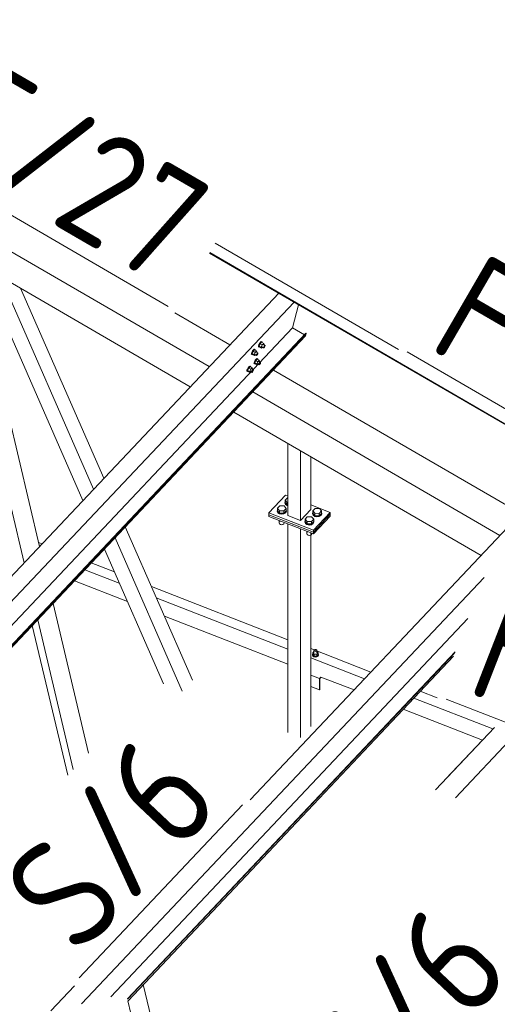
# Model space of a CAD drawing. Header units: millimetres. Extents: x -681 to 506, y -45 to 794.
# Tile 229 of 256: x -47 to -25, y 675 to 720. Entities that reach past the tile are written whole.
import ezdxf

# ---------------------------------------------------------------- set-up
doc = ezdxf.new("R2010")
doc.units = ezdxf.units.MM
doc.header["$LTSCALE"] = 0.6
doc.linetypes.add('XKITLINE00', pattern=[0])
for name, color, linetype, lineweight in [('Bolt', 7, 'Continuous', 0), ('Part', 2, 'Continuous', 0), ('PartMark', 3, 'Continuous', 0)]:
    doc.layers.add(name, color=color, linetype=linetype, lineweight=lineweight)
doc.styles.add('ISOCPEUR', font='ISOCPEUR.TTF')

msp = doc.modelspace()

# ---------------------------------------------------------------- linework, layer by layer
at = {"layer": 'Bolt', "color": 3, "linetype": 'XKITLINE00', "lineweight": 0}
for p, q in [((-35.828, 705.075), (-35.866, 705.026)), ((-35.842, 705.013), (-35.805, 705.062)), ((-35.778, 705.076), (-35.841, 705.009)), ((-35.796, 705.1), (-35.828, 705.075)), ((-35.805, 705.062), (-35.773, 705.086)), ((-35.78, 705.093), (-35.796, 705.1)), ((-35.78, 705.093), (-35.757, 705.08)), ((-35.778, 705.076), (-35.685, 705.022)), ((-35.773, 705.086), (-35.757, 705.08)), ((-35.757, 705.08), (-35.758, 705.064)), ((-36.217, 704.63), (-36.238, 704.575)), ((-36.183, 704.69), (-36.217, 704.63)), ((-36.215, 704.562), (-36.193, 704.617)), ((-36.158, 704.673), (-36.209, 704.568)), ((-36.193, 704.617), (-36.159, 704.677)), ((-36.145, 704.739), (-36.183, 704.69)), ((-36.159, 704.677), (-36.122, 704.726)), ((-36.095, 704.74), (-36.158, 704.673)), ((-36.065, 704.619), (-36.158, 704.673)), ((-36.114, 704.764), (-36.145, 704.739)), ((-36.122, 704.726), (-36.09, 704.75)), ((-36.116, 704.514), (-36.065, 704.619)), ((-36.097, 704.757), (-36.114, 704.764)), ((-36.097, 704.757), (-36.074, 704.744)), ((-36.095, 704.74), (-36.002, 704.686)), ((-36.09, 704.75), (-36.074, 704.744)), ((-36.074, 704.744), (-36.075, 704.729)), ((-36.002, 704.686), (-36.065, 704.619)), ((-36.017, 704.636), (-35.942, 704.592)), ((-35.989, 704.648), (-36.002, 704.686)), ((-36, 704.626), (-35.989, 704.648)), ((-35.923, 704.876), (-35.921, 704.911)), ((-35.923, 704.876), (-35.9, 704.862)), ((-35.9, 704.966), (-35.921, 704.911)), ((-35.866, 705.026), (-35.9, 704.966)), ((-35.9, 704.862), (-35.898, 704.898)), ((-35.883, 704.856), (-35.9, 704.862)), ((-35.898, 704.898), (-35.876, 704.953)), ((-35.841, 705.009), (-35.892, 704.904)), ((-35.799, 704.85), (-35.892, 704.904)), ((-35.892, 704.904), (-35.879, 704.866)), ((-35.874, 704.863), (-35.883, 704.856)), ((-35.879, 704.866), (-35.786, 704.812)), ((-35.876, 704.953), (-35.842, 705.013)), ((-35.748, 704.955), (-35.841, 705.009)), ((-35.799, 704.85), (-35.748, 704.955)), ((-35.799, 704.85), (-35.786, 704.812)), ((-35.786, 704.812), (-35.75, 704.85)), ((-35.771, 704.863), (-35.697, 704.819)), ((-35.685, 705.022), (-35.748, 704.955)), ((-35.7, 704.971), (-35.625, 704.928)), ((-35.697, 704.819), (-35.696, 704.837)), ((-35.689, 704.816), (-35.697, 704.819)), ((-35.696, 704.837), (-35.685, 704.865)), ((-35.673, 704.828), (-35.689, 704.816)), ((-35.672, 704.984), (-35.685, 705.022)), ((-35.685, 704.865), (-35.668, 704.895)), ((-35.683, 704.962), (-35.672, 704.984)), ((-35.654, 704.853), (-35.673, 704.828)), ((-35.668, 704.895), (-35.649, 704.919)), ((-35.637, 704.883), (-35.654, 704.853)), ((-35.649, 704.919), (-35.634, 704.931)), ((-35.627, 704.91), (-35.637, 704.883)), ((-35.634, 704.931), (-35.625, 704.928)), ((-35.625, 704.928), (-35.627, 704.91)), ((-36.24, 704.54), (-36.238, 704.575)), ((-36.24, 704.54), (-36.217, 704.526)), ((-36.217, 704.526), (-36.215, 704.562)), ((-36.2, 704.52), (-36.217, 704.526)), ((-36.116, 704.514), (-36.209, 704.568)), ((-36.209, 704.568), (-36.196, 704.53)), ((-36.191, 704.527), (-36.2, 704.52)), ((-36.196, 704.53), (-36.103, 704.476)), ((-36.097, 704.211), (-36.118, 704.156)), ((-36.116, 704.514), (-36.103, 704.476)), ((-36.103, 704.476), (-36.067, 704.514)), ((-36.063, 704.271), (-36.097, 704.211)), ((-36.095, 704.142), (-36.074, 704.197)), ((-36.039, 704.254), (-36.089, 704.148)), ((-36.088, 704.527), (-36.014, 704.484)), ((-36.074, 704.197), (-36.04, 704.257)), ((-36.025, 704.32), (-36.063, 704.271)), ((-36.04, 704.257), (-36.002, 704.306)), ((-35.975, 704.321), (-36.039, 704.254)), ((-35.946, 704.2), (-36.039, 704.254)), ((-35.994, 704.344), (-36.025, 704.32)), ((-36.014, 704.484), (-36.013, 704.501)), ((-36.006, 704.48), (-36.014, 704.484)), ((-36.013, 704.501), (-36.002, 704.529)), ((-35.99, 704.493), (-36.006, 704.48)), ((-36.002, 704.529), (-35.985, 704.559)), ((-36.002, 704.306), (-35.971, 704.331)), ((-35.996, 704.094), (-35.946, 704.2)), ((-35.977, 704.338), (-35.994, 704.344)), ((-35.971, 704.517), (-35.99, 704.493)), ((-35.985, 704.559), (-35.966, 704.583)), ((-35.977, 704.338), (-35.954, 704.324)), ((-35.975, 704.321), (-35.883, 704.267)), ((-35.954, 704.547), (-35.971, 704.517)), ((-35.971, 704.331), (-35.954, 704.324)), ((-35.966, 704.583), (-35.951, 704.596)), ((-35.954, 704.324), (-35.955, 704.309)), ((-35.944, 704.575), (-35.954, 704.547)), ((-35.951, 704.596), (-35.942, 704.592)), ((-35.883, 704.267), (-35.946, 704.2)), ((-35.942, 704.592), (-35.944, 704.575)), ((-35.897, 704.216), (-35.823, 704.173)), ((-35.87, 704.228), (-35.883, 704.267)), ((-35.88, 704.206), (-35.87, 704.228)), ((-35.866, 704.139), (-35.847, 704.164)), ((-35.847, 704.164), (-35.831, 704.176)), ((-35.831, 704.176), (-35.823, 704.173)), ((-35.823, 704.173), (-35.824, 704.155)), ((-36.438, 703.784), (-36.435, 703.82)), ((-36.438, 703.784), (-36.415, 703.771)), ((-36.414, 703.875), (-36.435, 703.82)), ((-36.415, 703.771), (-36.412, 703.806)), ((-36.398, 703.764), (-36.415, 703.771)), ((-36.38, 703.935), (-36.414, 703.875)), ((-36.412, 703.806), (-36.391, 703.861)), ((-36.356, 703.918), (-36.406, 703.813)), ((-36.313, 703.759), (-36.406, 703.813)), ((-36.406, 703.813), (-36.393, 703.774)), ((-36.389, 703.772), (-36.398, 703.764)), ((-36.393, 703.774), (-36.3, 703.72)), ((-36.391, 703.861), (-36.357, 703.921)), ((-36.342, 703.984), (-36.38, 703.935)), ((-36.357, 703.921), (-36.319, 703.97)), ((-36.292, 703.985), (-36.356, 703.918)), ((-36.263, 703.864), (-36.356, 703.918)), ((-36.311, 704.008), (-36.342, 703.984)), ((-36.319, 703.97), (-36.288, 703.995)), ((-36.313, 703.759), (-36.263, 703.864)), ((-36.313, 703.759), (-36.3, 703.72)), ((-36.294, 704.002), (-36.311, 704.008)), ((-36.3, 703.72), (-36.264, 703.759)), ((-36.294, 704.002), (-36.271, 703.988)), ((-36.292, 703.985), (-36.2, 703.931)), ((-36.288, 703.995), (-36.271, 703.988)), ((-36.286, 703.771), (-36.212, 703.728)), ((-36.271, 703.988), (-36.272, 703.973)), ((-36.2, 703.931), (-36.263, 703.864)), ((-36.214, 703.88), (-36.14, 703.837)), ((-36.212, 703.728), (-36.21, 703.746)), ((-36.203, 703.725), (-36.212, 703.728)), ((-36.21, 703.746), (-36.2, 703.773)), ((-36.187, 703.737), (-36.203, 703.725)), ((-36.187, 703.893), (-36.2, 703.931)), ((-36.2, 703.773), (-36.183, 703.803)), ((-36.197, 703.87), (-36.187, 703.893)), ((-36.169, 703.762), (-36.187, 703.737)), ((-36.183, 703.803), (-36.164, 703.828)), ((-36.152, 703.792), (-36.169, 703.762)), ((-36.164, 703.828), (-36.148, 703.84)), ((-36.141, 703.819), (-36.152, 703.792)), ((-36.148, 703.84), (-36.14, 703.837)), ((-36.14, 703.837), (-36.141, 703.819)), ((-36.121, 704.12), (-36.118, 704.156)), ((-36.121, 704.12), (-36.098, 704.107)), ((-36.098, 704.107), (-36.095, 704.142)), ((-36.081, 704.1), (-36.098, 704.107)), ((-35.996, 704.094), (-36.089, 704.148)), ((-36.089, 704.148), (-36.076, 704.11)), ((-36.072, 704.107), (-36.081, 704.1)), ((-36.076, 704.11), (-35.983, 704.056)), ((-35.996, 704.094), (-35.983, 704.056)), ((-35.983, 704.056), (-35.947, 704.094)), ((-35.969, 704.107), (-35.894, 704.064)), ((-35.894, 704.064), (-35.893, 704.082)), ((-35.886, 704.061), (-35.894, 704.064)), ((-35.893, 704.082), (-35.883, 704.109)), ((-35.87, 704.073), (-35.886, 704.061)), ((-35.883, 704.109), (-35.866, 704.139)), ((-35.852, 704.097), (-35.87, 704.073)), ((-35.835, 704.127), (-35.852, 704.097)), ((-35.824, 704.155), (-35.835, 704.127)), ((-34.724, 698.008), (-34.624, 698.114)), ((-34.724, 697.901), (-34.724, 698.008)), ((-34.631, 697.899), (-34.724, 698.008)), ((-34.624, 698.114), (-34.602, 698.113)), ((-35.083, 697.535), (-35.069, 697.564)), ((-35.069, 697.642), (-34.97, 697.747)), ((-35.069, 697.535), (-35.069, 697.642)), ((-34.977, 697.533), (-35.069, 697.642)), ((-34.97, 697.747), (-34.777, 697.745)), ((-34.685, 697.636), (-34.784, 697.53)), ((-34.777, 697.745), (-34.685, 697.636)), ((-34.737, 697.902), (-34.724, 697.931)), ((-34.711, 697.835), (-34.737, 697.902)), ((-34.737, 697.876), (-34.737, 697.902)), ((-34.737, 697.876), (-34.711, 697.81)), ((-34.631, 697.793), (-34.724, 697.901)), ((-34.638, 697.786), (-34.711, 697.835)), ((-34.711, 697.81), (-34.638, 697.76)), ((-34.685, 697.53), (-34.685, 697.636)), ((-34.685, 697.564), (-34.672, 697.53)), ((-34.602, 697.779), (-34.638, 697.786)), ((-34.638, 697.76), (-34.602, 697.754)), ((-34.631, 697.793), (-34.631, 697.899)), ((-34.602, 697.899), (-34.631, 697.899)), ((-34.602, 697.793), (-34.631, 697.793)), ((-33.489, 697.526), (-33.389, 697.632)), ((-33.389, 697.632), (-33.196, 697.629)), ((-33.196, 697.629), (-33.104, 697.521)), ((-35.057, 697.469), (-35.083, 697.535)), ((-35.083, 697.51), (-35.083, 697.535)), ((-35.083, 697.51), (-35.057, 697.443)), ((-35.069, 697.535), (-34.977, 697.427)), ((-34.984, 697.419), (-35.057, 697.469)), ((-35.057, 697.443), (-34.984, 697.394)), ((-34.881, 697.4), (-34.984, 697.419)), ((-34.984, 697.394), (-34.881, 697.375)), ((-34.977, 697.427), (-34.977, 697.533)), ((-34.784, 697.53), (-34.977, 697.533)), ((-34.977, 697.427), (-34.784, 697.424)), ((-34.778, 697.417), (-34.881, 697.4)), ((-34.881, 697.375), (-34.778, 697.391)), ((-34.784, 697.424), (-34.685, 697.53)), ((-34.784, 697.424), (-34.784, 697.53)), ((-34.701, 697.464), (-34.778, 697.417)), ((-34.778, 697.391), (-34.701, 697.438)), ((-34.672, 697.53), (-34.701, 697.464)), ((-34.701, 697.438), (-34.672, 697.504)), ((-34.672, 697.504), (-34.672, 697.53)), ((-33.835, 697.16), (-33.735, 697.266)), ((-33.835, 697.053), (-33.835, 697.16)), ((-33.742, 697.051), (-33.835, 697.16)), ((-33.735, 697.266), (-33.542, 697.263)), ((-33.45, 697.154), (-33.55, 697.049)), ((-33.542, 697.263), (-33.45, 697.154)), ((-33.502, 697.42), (-33.489, 697.449)), ((-33.477, 697.354), (-33.502, 697.42)), ((-33.502, 697.394), (-33.502, 697.42)), ((-33.502, 697.394), (-33.477, 697.328)), ((-33.489, 697.42), (-33.489, 697.526)), ((-33.396, 697.418), (-33.489, 697.526)), ((-33.489, 697.42), (-33.396, 697.311)), ((-33.403, 697.304), (-33.477, 697.354)), ((-33.477, 697.328), (-33.403, 697.279)), ((-33.45, 697.048), (-33.45, 697.154)), ((-33.301, 697.285), (-33.403, 697.304)), ((-33.403, 697.279), (-33.301, 697.259)), ((-33.396, 697.311), (-33.396, 697.418)), ((-33.204, 697.415), (-33.396, 697.418)), ((-33.396, 697.311), (-33.204, 697.309)), ((-33.197, 697.301), (-33.301, 697.285)), ((-33.301, 697.259), (-33.197, 697.276)), ((-33.104, 697.521), (-33.204, 697.415)), ((-33.204, 697.309), (-33.204, 697.415)), ((-33.204, 697.309), (-33.104, 697.414)), ((-33.121, 697.349), (-33.197, 697.301)), ((-33.197, 697.276), (-33.121, 697.323)), ((-33.091, 697.414), (-33.121, 697.349)), ((-33.121, 697.323), (-33.091, 697.389)), ((-33.104, 697.414), (-33.104, 697.521)), ((-33.104, 697.449), (-33.091, 697.414)), ((-33.091, 697.389), (-33.091, 697.414)), ((-34.977, 697.069), (-34.995, 697.09)), ((-34.988, 696.981), (-34.988, 697.082)), ((-34.988, 696.981), (-34.974, 696.945)), ((-34.977, 697.069), (-34.977, 697.083)), ((-34.94, 697.069), (-34.977, 697.069)), ((-34.974, 696.945), (-34.935, 696.918)), ((-34.935, 696.918), (-34.879, 696.908)), ((-34.879, 696.908), (-34.824, 696.917)), ((-34.824, 696.917), (-34.782, 696.942)), ((-34.782, 696.942), (-34.766, 696.978)), ((-34.766, 696.978), (-34.766, 697.001)), ((-33.848, 697.054), (-33.835, 697.083)), ((-33.822, 696.987), (-33.848, 697.054)), ((-33.848, 697.028), (-33.848, 697.054)), ((-33.848, 697.028), (-33.822, 696.962)), ((-33.835, 697.053), (-33.742, 696.945)), ((-33.749, 696.938), (-33.822, 696.987)), ((-33.822, 696.962), (-33.749, 696.912)), ((-33.647, 696.919), (-33.749, 696.938)), ((-33.749, 696.912), (-33.647, 696.893)), ((-33.742, 696.945), (-33.742, 697.051)), ((-33.55, 697.049), (-33.742, 697.051)), ((-33.742, 696.945), (-33.55, 696.942)), ((-33.543, 696.935), (-33.647, 696.919)), ((-33.647, 696.893), (-33.543, 696.909)), ((-33.55, 696.942), (-33.55, 697.049)), ((-33.55, 696.942), (-33.45, 697.048)), ((-33.466, 696.982), (-33.543, 696.935)), ((-33.543, 696.909), (-33.466, 696.957)), ((-33.437, 697.048), (-33.466, 696.982)), ((-33.466, 696.957), (-33.437, 697.022)), ((-33.45, 697.082), (-33.437, 697.048)), ((-33.437, 697.022), (-33.437, 697.048)), ((-33.742, 696.588), (-33.76, 696.609)), ((-33.753, 696.499), (-33.753, 696.601)), ((-33.753, 696.499), (-33.74, 696.463)), ((-33.742, 696.588), (-33.742, 696.602)), ((-33.705, 696.587), (-33.742, 696.588)), ((-33.74, 696.463), (-33.7, 696.436)), ((-33.7, 696.436), (-33.645, 696.426)), ((-33.645, 696.426), (-33.589, 696.435)), ((-33.589, 696.435), (-33.547, 696.46)), ((-33.547, 696.46), (-33.531, 696.496)), ((-33.531, 696.496), (-33.531, 696.519)), ((-33.503, 691.095), (-33.491, 691.12)), ((-33.486, 691.052), (-33.503, 691.095)), ((-33.503, 691.074), (-33.503, 691.095)), ((-33.503, 691.074), (-33.486, 691.031)), ((-33.436, 691.238), (-33.491, 691.18)), ((-33.491, 691.18), (-33.433, 691.111)), ((-33.491, 691.095), (-33.491, 691.18)), ((-33.491, 691.095), (-33.433, 691.026)), ((-33.438, 691.02), (-33.486, 691.052)), ((-33.486, 691.031), (-33.438, 690.999)), ((-33.372, 691.007), (-33.438, 691.02)), ((-33.438, 690.999), (-33.372, 690.986)), ((-33.436, 691.282), (-33.426, 691.303)), ((-33.428, 691.26), (-33.436, 691.282)), ((-33.436, 691.179), (-33.436, 691.282)), ((-33.311, 691.11), (-33.433, 691.111)), ((-33.433, 691.111), (-33.433, 691.026)), ((-33.433, 691.026), (-33.311, 691.024)), ((-33.404, 691.244), (-33.428, 691.26)), ((-33.426, 691.303), (-33.401, 691.319)), ((-33.371, 691.238), (-33.404, 691.244)), ((-33.401, 691.319), (-33.368, 691.324)), ((-33.305, 691.018), (-33.372, 691.007)), ((-33.372, 690.986), (-33.305, 690.997)), ((-33.337, 691.243), (-33.371, 691.238)), ((-33.368, 691.324), (-33.335, 691.318)), ((-33.312, 691.259), (-33.337, 691.243)), ((-33.335, 691.318), (-33.311, 691.302)), ((-33.303, 691.28), (-33.312, 691.259)), ((-33.311, 691.302), (-33.303, 691.28)), ((-33.247, 691.177), (-33.311, 691.11)), ((-33.311, 691.11), (-33.311, 691.024)), ((-33.311, 691.024), (-33.247, 691.091)), ((-33.255, 691.049), (-33.305, 691.018)), ((-33.305, 690.997), (-33.255, 691.027)), ((-33.303, 691.177), (-33.303, 691.28)), ((-33.303, 691.241), (-33.247, 691.177)), ((-33.236, 691.091), (-33.255, 691.049)), ((-33.255, 691.027), (-33.236, 691.07)), ((-33.247, 691.177), (-33.247, 691.091)), ((-33.247, 691.121), (-33.236, 691.091)), ((-33.236, 691.07), (-33.236, 691.091))]:
    msp.add_line(p, q, dxfattribs=at)
at = {"layer": 'Part', "color": 2, "linetype": 'XKITLINE00', "lineweight": 0}
for p, q in [((-49.181, 710.401), (-38.121, 703.981)), ((-37.854, 709.51), (-29.659, 704.754)), ((-38.112, 709.066), (53.722, 655.777)), ((-38.1, 709.085), (53.859, 655.723)), ((-48.749, 708.758), (-38.97, 703.081)), ((-43.773, 697.994), (-48.407, 708.559)), ((-43.297, 698.498), (-47.471, 708.016)), ((-46.405, 695.206), (-49.34, 707.614)), ((-35.016, 707.27), (-49.297, 692.142)), ((-45.715, 695.937), (-48.479, 707.62)), ((-42.836, 698.987), (-46.565, 707.49)), ((-71.073, 667.949), (-34.329, 706.871)), ((-39.665, 706.389), (-37.199, 704.958)), ((-34.4, 705.713), (-34.128, 706.754)), ((-34.4, 705.713), (-71.464, 666.453)), ((-33.867, 705.404), (-34.4, 705.713)), ((-70.873, 666.092), (-33.809, 705.353)), ((-33.798, 705.477), (-70.862, 666.216)), ((-33.78, 705.466), (-70.843, 666.206)), ((-33.809, 705.353), (-33.78, 705.466)), ((-33.78, 705.466), (-33.798, 705.477)), ((-35.251, 703.827), (-24.191, 697.406)), ((-36.173, 702.85), (-25.113, 696.429)), ((-37.022, 701.95), (-25.962, 695.53)), ((-34.602, 697.316), (-34.602, 700.546)), ((-34.032, 697.094), (-34.032, 700.215)), ((-33.571, 697.582), (-33.571, 699.947)), ((-22.006, 699.72), (-36.289, 684.591)), ((-35.459, 697.441), (-34.709, 698.235)), ((-34.709, 698.235), (-34.602, 698.193)), ((-34.032, 697.094), (-33.571, 697.582)), ((-33.571, 697.791), (-32.715, 697.457)), ((-35.459, 697.441), (-35.459, 697.356)), ((-35.459, 697.441), (-33.464, 696.663)), ((-35.459, 697.356), (-35.459, 697.271)), ((-35.459, 697.356), (-33.464, 696.578)), ((-35.459, 697.356), (-33.464, 696.578)), ((-35.459, 697.271), (-33.464, 696.493)), ((-34.602, 697.316), (-34.032, 697.094)), ((-33.464, 696.663), (-32.715, 697.457)), ((-33.464, 696.578), (-32.715, 697.372)), ((-32.715, 697.372), (-33.464, 696.578)), ((-32.715, 697.287), (-33.464, 696.493)), ((-32.715, 697.457), (-32.715, 697.372)), ((-32.715, 697.372), (-32.715, 697.287)), ((-38.871, 689.946), (-41.879, 696.805)), ((-34.602, 687.613), (-34.602, 696.937)), ((-34.032, 687.391), (-34.032, 696.715)), ((-39.333, 689.458), (-42.34, 696.316)), ((-33.571, 687.879), (-33.571, 696.535)), ((-33.464, 696.578), (-33.464, 696.663)), ((-33.464, 696.493), (-33.464, 696.578)), ((-45.757, 696.113), (-45.605, 696.054)), ((-40.174, 689.786), (-42.816, 695.812)), ((-43.4, 695.194), (-42.369, 694.791)), ((-43.837, 675.468), (-25.825, 694.548)), ((-43.688, 694.888), (-42.148, 694.287)), ((-44.158, 694.391), (-41.787, 693.466)), ((-40.713, 694.146), (-34.602, 691.762)), ((-40.492, 693.642), (-34.602, 691.344)), ((-43.526, 686.685), (-45.11, 693.382)), ((-40.132, 692.82), (-34.602, 690.663)), ((-44.456, 685.7), (-46.041, 692.397)), ((-44.215, 685.955), (-45.8, 692.652)), ((-26.545, 692.704), (-42.522, 675.779)), ((-27.125, 691.215), (-41.78, 675.692)), ((-27.145, 691.163), (-41.774, 675.668)), ((-41.758, 675.602), (-27.2, 691.024)), ((-33.571, 691.36), (-30.887, 690.313)), ((-33.571, 690.942), (-31.176, 690.008)), ((-33.191, 690.03), (-33.571, 690.178)), ((-33.133, 690.091), (-33.191, 690.03)), ((-33.174, 690.022), (-33.116, 690.084)), ((-33.133, 690.09), (-31.645, 689.51)), ((-33.571, 689.667), (-33.191, 689.519)), ((-33.191, 690.03), (-33.191, 689.519)), ((-33.174, 689.537), (-33.174, 690.022)), ((-33.191, 689.519), (-33.174, 689.537)), ((-28.683, 689.453), (-27.927, 689.159)), ((-28.971, 689.148), (-25.428, 687.766)), ((-29.441, 688.65), (-25.898, 687.268)), ((-28.003, 685.039), (-25.362, 687.836)), ((-27.542, 685.528), (-25.362, 687.836)), ((-27.11, 684.691), (-24.469, 687.487)), ((-44.151, 676.263), (-45.207, 675.144)), ((-37.643, 661.826), (-41.075, 676.327)), ((-38.615, 662.285), (-41.764, 675.596))]:
    msp.add_line(p, q, dxfattribs=at)
at = {"layer": 'PartMark', "color": 1, "linetype": 'XKITLINE00', "lineweight": 0}
for p, q in [((-54.748, 715.261), (-39.961, 706.677)), ((-29.263, 704.64), (-17.075, 697.568)), ((-27.518, 689.106), (-14.391, 683.986)), ((-43.95, 676.622), (-36.637, 684.369))]:
    msp.add_line(p, q, dxfattribs=at)

# ---------------------------------------------------------------- texts
at = {"layer": 'PartMark', "color": 1, "style": 'ISOCPEUR', "width": 0.85}
for s, rotation, p in [('RT/27', -30.1376, (-53.928, 715.479)), ('FV/8', -30.1261, (-28.443, 704.858)), ('FV/7', -21.3083, (-26.741, 689.447)), ('S/6', 46.6502, (-43.974, 677.47)), ('S/6', 46.6502, (-30.966, 669.919)), ('M/15', 46.6502, (-25.938, 664.872))]:
    msp.add_text(s, height=5, rotation=rotation, dxfattribs=at).set_placement(p)

doc.saveas('drawing.dxf')
